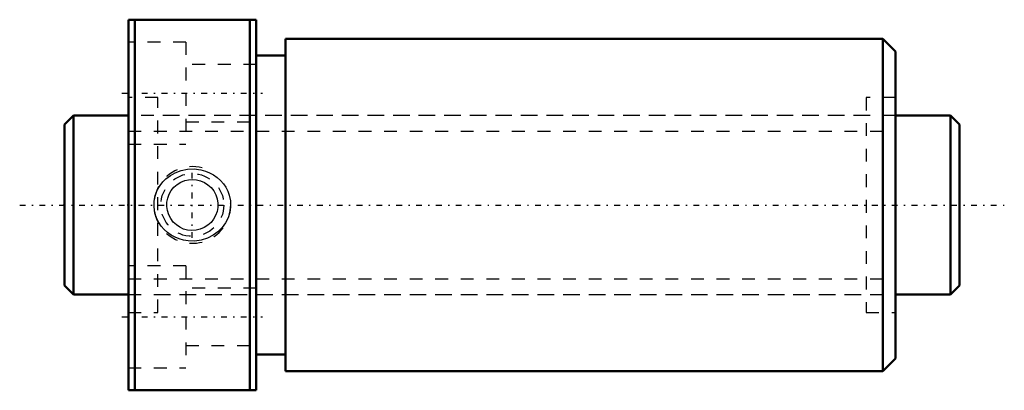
# Model space of a CAD drawing. Header units: millimetres. Extents: x -3.5 to 73.5, y -14.5 to 14.5.
import ezdxf

# ---------------------------------------------------------------- set-up
doc = ezdxf.new("R2010")
doc.units = ezdxf.units.MM
doc.linetypes.add('Center', pattern=[1.5, 0.45, -0.5, 0.05, -0.5])
doc.linetypes.add('Dashed', pattern=[2, 1, -1])
for name, color, linetype, lineweight in [('2d ConnectionPoints', 7, 'Continuous', 50), ('AM_0', 7, 'Continuous', 50), ('AM_5', 3, 'Continuous', 25), ('AM_7', 7, 'Center', 25), ('AM_9', 6, 'Dashed', 25)]:
    doc.layers.add(name, color=color, linetype=linetype, lineweight=lineweight)

# ---------------------------------------------------------------- blocks, each defined once
blk = doc.blocks.new('1_DK_1404_6RR0Nut_0_in_DK1404_6RRG1_70LC0_000_4')
at = {"layer": 'AM_0'}
for p, q in [((5, 14.5), (15, 14.5)), ((5, -14.5), (5, 14.5)), ((5.5, 14.5), (5.5, -14.5)), ((14.5, -14.5), (14.5, 14.5)), ((15, -14.5), (15, 14.5)), ((17.3, 13), (17.3, -13)), ((64, 13), (17.3, 13)), ((64, 13), (64, -13)), ((65, 12), (64, 13)), ((17.3, 11.7), (15, 11.7)), ((65, 12), (65, -12)), ((15, -11.7), (17.3, -11.7)), ((64, -13), (65, -12)), ((17.3, -13), (64, -13)), ((15, -14.5), (5, -14.5))]:
    blk.add_line(p, q, dxfattribs=at)
at = {"layer": 'AM_5', "linetype": 'Dashed'}
blk.add_arc((10, 0), 3, 75, 15, dxfattribs=at)
at = {"layer": 'AM_7'}
for p, q in [((4.5, 8.75), (15.5, 8.75)), ((10, -2.581), (10, 2.581)), ((4.5, -8.75), (15.5, -8.75))]:
    blk.add_line(p, q, dxfattribs=at)
at = {"layer": 'AM_9'}
for p, q in [((9.5, 12.75), (5, 12.75)), ((9.5, 12.75), (9.5, 4.75)), ((15, 11), (9.5, 11)), ((7.3, 8.4), (5, 8.4)), ((7.3, -8.4), (7.3, 8.4)), ((62.7, 8.4), (62.7, -8.4)), ((65, 8.4), (62.7, 8.4)), ((62.7, 7), (7.3, 7)), ((9.5, 6.5), (15, 6.5)), ((5, 4.75), (9.5, 4.75)), ((9.5, -4.75), (5, -4.75)), ((9.5, -4.75), (9.5, -12.75)), ((15, -6.5), (9.5, -6.5)), ((7.3, -7), (62.7, -7)), ((5, -8.4), (7.3, -8.4)), ((62.7, -8.4), (65, -8.4)), ((9.5, -11), (15, -11)), ((5, -12.75), (9.5, -12.75))]:
    blk.add_line(p, q, dxfattribs=at)
for points in [[(7.94, 2.05), (8.282, 2.312), (8.657, 2.523), (9.133, 2.701), (9.631, 2.801), (10.156, 2.818), (10.677, 2.749), (11.018, 2.654), (11.347, 2.521), (11.657, 2.352), (11.94, 2.151), (12.199, 1.918), (12.428, 1.657), (12.614, 1.383), (12.767, 1.088), (12.883, 0.778), (12.98, 0.322), (12.996, -0.143), (12.935, -0.584), (12.801, -1.009), (12.599, -1.408), (12.336, -1.769), (12.003, -2.099), (11.622, -2.373), (11.177, -2.595), (10.702, -2.744), (10.186, -2.817), (9.665, -2.805), (9.316, -2.748), (8.975, -2.652), (8.648, -2.519), (8.341, -2.35), (8.054, -2.146), (7.794, -1.911), (7.573, -1.657), (7.382, -1.377), (7.228, -1.077), (7.075, -0.626), (7.005, -0.156), (7.017, 0.294), (7.104, 0.735), (7.261, 1.15), (7.483, 1.535), (7.696, 1.806), (7.94, 2.05)], [(10, 2), (10.328, 1.973), (10.647, 1.893), (10.946, 1.762), (11.22, 1.585), (11.466, 1.36), (11.672, 1.097), (11.834, 0.796), (11.944, 0.472), (11.995, 0.141), (11.991, -0.193), (11.933, -0.512), (11.825, -0.818), (11.668, -1.103), (11.467, -1.359), (11.218, -1.586), (10.935, -1.768), (10.621, -1.901), (10.288, -1.979), (9.957, -1.999), (9.628, -1.965), (9.317, -1.88), (9.025, -1.746), (8.752, -1.563), (8.513, -1.338), (8.309, -1.067), (8.152, -0.765), (8.05, -0.442), (8.003, -0.105), (8.013, 0.223), (8.075, 0.544), (8.189, 0.848), (8.348, 1.128), (8.558, 1.385), (8.806, 1.605), (9.096, 1.784), (9.413, 1.912), (9.703, 1.978), (10, 2)]]:
    blk.add_lwpolyline(points, dxfattribs=at)
blk.add_circle((10, 0), 2.458, dxfattribs=at)
blk = doc.blocks.new('2_DK_1404_6RR07000_Shaft_0_in_DK1404_6RRG1_70LC0_000_4')
at = {"layer": 'AM_0'}
for p, q in [((0.7, 7), (0, 6.3)), ((5, 7), (0.7, 7)), ((0.7, 7), (0.7, -7)), ((69.3, 7), (65, 7)), ((70, 6.3), (69.3, 7)), ((69.3, 7), (69.3, -7)), ((0, 6.3), (0, -6.3)), ((70, 6.3), (70, -6.3)), ((0, -6.3), (0.7, -7)), ((69.3, -7), (70, -6.3)), ((0.7, -7), (5, -7)), ((65, -7), (69.3, -7))]:
    blk.add_line(p, q, dxfattribs=at)
at = {"layer": 'AM_5', "linetype": 'Dashed'}
for p, q in [((5, 5.773), (65, 5.773)), ((5, -5.773), (65, -5.773))]:
    blk.add_line(p, q, dxfattribs=at)
at = {"layer": 'AM_7'}
blk.add_line((-3.5, 0), (73.5, 0), dxfattribs=at)
at = {"layer": 'AM_9'}
for p, q in [((65, 7), (5, 7)), ((5, -7), (65, -7))]:
    blk.add_line(p, q, dxfattribs=at)

msp = doc.modelspace()

# ---------------------------------------------------------------- linework, layer by layer
at = {"layer": '2d ConnectionPoints'}
for p in [(0, 0), (5, 0)]:
    msp.add_point(p, dxfattribs=at)

# ---------------------------------------------------------------- block references
for name in ['1_DK_1404_6RR0Nut_0_in_DK1404_6RRG1_70LC0_000_4', '2_DK_1404_6RR07000_Shaft_0_in_DK1404_6RRG1_70LC0_000_4']:
    msp.add_blockref(name, (0, 0))

doc.saveas('drawing.dxf')
